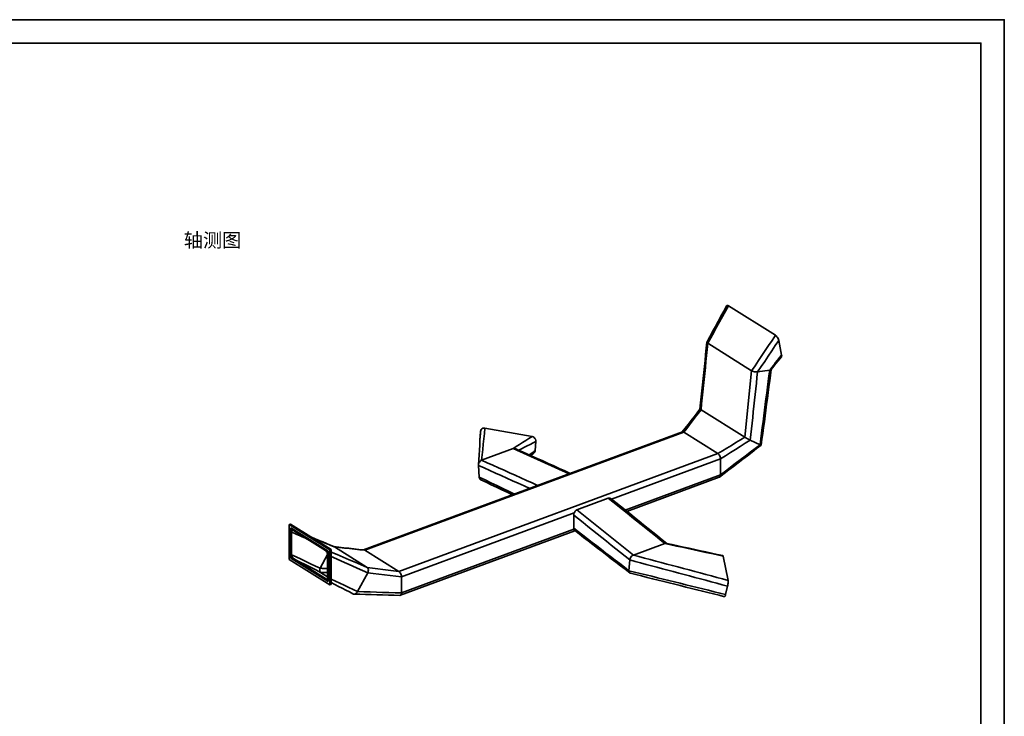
# Model space of a CAD drawing. Header units: millimetres. Extents: x 0 to 420, y 0 to 297.
# Tile 9 of 9: x 210 to 420, y 148 to 297. Entities that reach past the tile are written whole.
import ezdxf
from ezdxf.enums import TextEntityAlignment as Align

# ---------------------------------------------------------------- set-up
doc = ezdxf.new("R2010")
doc.units = ezdxf.units.MM
for name, color, linetype, lineweight, true_color in [('FRAME', 7, 'Continuous', 35, 0x3c3c3c), ('OUTLINE', 7, 'Continuous', 35, 0x141414), ('TEXT', 7, 'Continuous', 18, 0x141414)]:
    doc.layers.add(name, color=color, linetype=linetype, lineweight=lineweight, true_color=true_color)
doc.styles.add('ZH', font='simsun.ttc')

msp = doc.modelspace()

# ---------------------------------------------------------------- linework, layer by layer
at = {"layer": 'FRAME'}
for points in [[(0, 0), (420, 0), (420, 297), (0, 297)], [(5, 5), (415, 5), (415, 292), (5, 292)]]:
    msp.add_lwpolyline(points, close=True, dxfattribs=at)
at = {"layer": 'OUTLINE'}
for points in [[(356.59, 228.3), (357.18, 229.4), (357.78, 230.5), (358.37, 231.59), (358.97, 232.69), (359.56, 233.79), (360.16, 234.89), (360.75, 235.98)], [(356.76, 228.01), (357.39, 229.15), (358.02, 230.29), (358.64, 231.43), (359.27, 232.58), (359.89, 233.72), (360.52, 234.86), (361.15, 236)], [(360.75, 235.98), (360.8, 236.04), (360.87, 236.08), (360.94, 236.08), (361.01, 236.07), (361.08, 236.04), (361.15, 236)], [(361.15, 236), (371.19, 229.72)], [(366.11, 222.16), (366.84, 223.24), (367.57, 224.32), (368.29, 225.4), (369.02, 226.48), (369.74, 227.56), (370.47, 228.64), (371.19, 229.72)], [(371.19, 229.72), (371.37, 229.58), (371.51, 229.42), (371.64, 229.24), (371.75, 229.05), (371.84, 228.85), (371.9, 228.64)], [(355.09, 214), (355.23, 215.3), (355.36, 216.59), (355.5, 217.89), (355.63, 219.19), (355.77, 220.48), (355.9, 221.78), (356.04, 223.07), (356.17, 224.37), (356.3, 225.66), (356.44, 226.96), (356.57, 228.26)], [(355.32, 213.83), (355.45, 215.12), (355.58, 216.41), (355.71, 217.7), (355.84, 218.99), (355.98, 220.28), (356.11, 221.56), (356.24, 222.85), (356.37, 224.14), (356.5, 225.43), (356.63, 226.72), (356.76, 228.01)], [(356.59, 228.3), (356.58, 228.3), (356.58, 228.29), (356.58, 228.28), (356.58, 228.27), (356.57, 228.26), (356.57, 228.26)], [(356.57, 228.26), (356.58, 228.2), (356.6, 228.15), (356.64, 228.11), (356.68, 228.07), (356.72, 228.04), (356.76, 228.01)], [(356.76, 228.01), (366.11, 222.16)], [(367.38, 221.91), (368.14, 223.04), (368.89, 224.16), (369.64, 225.28), (370.39, 226.4), (371.14, 227.52), (371.9, 228.64)], [(371.9, 228.64), (372.5, 225.52)], [(369.96, 222.3), (370.39, 222.83), (370.81, 223.37), (371.23, 223.91), (371.65, 224.44), (372.08, 224.98), (372.5, 225.52)], [(370.28, 222.43), (370.64, 222.88), (371, 223.33), (371.37, 223.78), (371.73, 224.22), (372.09, 224.67), (372.46, 225.12)], [(372.5, 225.52), (372.51, 225.45), (372.52, 225.38), (372.52, 225.31), (372.51, 225.24), (372.49, 225.18), (372.46, 225.12)], [(364.67, 207.99), (366.11, 222.16)], [(365.81, 207.37), (365.94, 208.58), (366.07, 209.8), (366.2, 211.01), (366.33, 212.22), (366.46, 213.43), (366.6, 214.64), (366.73, 215.86), (366.86, 217.07), (366.99, 218.28), (367.12, 219.49), (367.25, 220.7), (367.38, 221.91)], [(366.11, 222.16), (366.31, 222.06), (366.52, 221.99), (366.73, 221.94), (366.95, 221.91), (367.17, 221.9), (367.38, 221.91)], [(367.38, 221.91), (369.96, 222.3)], [(367.91, 206.4), (368.07, 207.63), (368.23, 208.85), (368.39, 210.07), (368.54, 211.3), (368.7, 212.52), (368.86, 213.74), (369.02, 214.96), (369.17, 216.19), (369.33, 217.41), (369.49, 218.63), (369.65, 219.85), (369.81, 221.08), (369.96, 222.3)], [(368.16, 206.32), (368.32, 207.56), (368.49, 208.8), (368.65, 210.04), (368.82, 211.29), (368.98, 212.53), (369.15, 213.77), (369.31, 215.01), (369.48, 216.25), (369.64, 217.5), (369.81, 218.74), (369.97, 219.98), (370.14, 221.22), (370.3, 222.46)], [(369.96, 222.3), (370.02, 222.31), (370.08, 222.32), (370.13, 222.34), (370.19, 222.36), (370.24, 222.39), (370.28, 222.43)], [(351.26, 209.11), (351.9, 209.92), (352.54, 210.74), (353.18, 211.55), (353.82, 212.37), (354.46, 213.19), (355.09, 214)], [(351.65, 209.08), (352.26, 209.87), (352.87, 210.66), (353.48, 211.46), (354.1, 212.25), (354.71, 213.04), (355.32, 213.83)], [(355.09, 214), (355.09, 214), (355.09, 214), (355.09, 214), (355.09, 214), (355.09, 214), (355.09, 214)], [(355.09, 214), (355.12, 213.97), (355.16, 213.94), (355.2, 213.91), (355.24, 213.89), (355.28, 213.86), (355.32, 213.83)], [(355.32, 213.83), (364.67, 207.99)], [(283.36, 183.98), (351.33, 209.13)], [(283.62, 183.9), (351.65, 209.08)], [(307.85, 202.13), (307.92, 203.17), (307.98, 204.21), (308.05, 205.25), (308.11, 206.29), (308.17, 207.34), (308.24, 208.38)], [(308.29, 209.21), (308.14, 207.25)], [(308.24, 208.38), (308.24, 208.41), (308.24, 208.44), (308.24, 208.47), (308.24, 208.5), (308.25, 208.53), (308.25, 208.57)], [(308.25, 208.57), (308.25, 208.67), (308.26, 208.78), (308.27, 208.89), (308.27, 208.99), (308.28, 209.1), (308.29, 209.21)], [(309.21, 209.92), (308.99, 209.93), (308.78, 209.89), (308.58, 209.78), (308.43, 209.62), (308.33, 209.42), (308.29, 209.21)], [(308.52, 203.1), (308.64, 204.24), (308.75, 205.38), (308.87, 206.51), (308.98, 207.65), (309.1, 208.79), (309.21, 209.92)], [(309.21, 209.92), (319.29, 208.12)], [(315.23, 205.58), (315.91, 206.01), (316.59, 206.43), (317.26, 206.85), (317.94, 207.27), (318.61, 207.7), (319.29, 208.12)], [(320.08, 207.09), (320.07, 207.33), (320, 207.55), (319.88, 207.75), (319.71, 207.92), (319.51, 208.05), (319.29, 208.12)], [(351.33, 209.13), (351.38, 209.15), (351.44, 209.15), (351.5, 209.14), (351.55, 209.13), (351.6, 209.1), (351.65, 209.08)], [(351.65, 209.08), (358.91, 204.54)], [(358.91, 204.54), (359.87, 205.11), (360.83, 205.69), (361.79, 206.26), (362.75, 206.84), (363.71, 207.41), (364.67, 207.99)], [(364.67, 207.99), (364.85, 207.88), (365.04, 207.77), (365.23, 207.66), (365.42, 207.56), (365.61, 207.46), (365.81, 207.37)], [(308.13, 206.57), (308.13, 206.68), (308.13, 206.8), (308.13, 206.91), (308.13, 207.02), (308.14, 207.14), (308.14, 207.25)], [(308.14, 207.25), (308.14, 207.24), (308.14, 207.23), (308.14, 207.22), (308.13, 207.21), (308.13, 207.2), (308.13, 207.19)], [(308.13, 206.55), (308.13, 206.66), (308.13, 206.76), (308.13, 206.87), (308.13, 206.98), (308.13, 207.09), (308.13, 207.19)], [(316.44, 205.24), (317.05, 205.55), (317.65, 205.86), (318.26, 206.17), (318.87, 206.47), (319.48, 206.78), (320.08, 207.09)], [(320.08, 207.09), (319.93, 205.13)], [(359.29, 199.51), (360.28, 200.26), (361.26, 201.02), (362.25, 201.78), (363.23, 202.53), (364.22, 203.29), (365.2, 204.05), (366.19, 204.8), (367.17, 205.56), (368.16, 206.32)], [(359.46, 203.39), (360.52, 204.05), (361.58, 204.72), (362.64, 205.38), (363.69, 206.04), (364.75, 206.71), (365.81, 207.37)], [(359.46, 199.98), (360.52, 200.78), (361.58, 201.58), (362.63, 202.39), (363.69, 203.19), (364.74, 203.99), (365.8, 204.8), (366.86, 205.6), (367.91, 206.4)], [(365.81, 207.37), (367.91, 206.4)], [(367.91, 206.4), (367.95, 206.39), (367.99, 206.37), (368.03, 206.35), (368.07, 206.34), (368.11, 206.32), (368.16, 206.32)], [(368.16, 206.32), (368.16, 206.32), (368.16, 206.32), (368.16, 206.32), (368.16, 206.32), (368.16, 206.32), (368.16, 206.32)], [(290.87, 179.36), (358.91, 204.54)], [(308.52, 203.1), (315.23, 205.58)], [(315.68, 205.58), (315.6, 205.61), (315.53, 205.62), (315.46, 205.63), (315.38, 205.62), (315.31, 205.61), (315.23, 205.58)], [(327.18, 200.2), (315.23, 205.58)], [(315.68, 205.58), (316.85, 205.05), (318.03, 204.52), (319.2, 203.99), (320.37, 203.46), (321.55, 202.93), (322.72, 202.4), (323.9, 201.87), (325.07, 201.35), (326.25, 200.82), (327.42, 200.29)], [(318.65, 204.24), (318.86, 204.39), (319.08, 204.54), (319.29, 204.69), (319.51, 204.84), (319.72, 204.99), (319.93, 205.13)], [(319, 204.08), (319.1, 204.16), (319.21, 204.24), (319.31, 204.32), (319.42, 204.4), (319.52, 204.48), (319.63, 204.56)], [(319.63, 204.56), (319.71, 204.63), (319.78, 204.72), (319.84, 204.81), (319.89, 204.91), (319.92, 205.02), (319.93, 205.13)], [(358.91, 204.54), (359.07, 204.4), (359.21, 204.22), (359.31, 204.03), (359.39, 203.82), (359.44, 203.61), (359.46, 203.39)], [(308.52, 203.1), (308.34, 203.01), (308.18, 202.87), (308.05, 202.71), (307.95, 202.53), (307.88, 202.33), (307.85, 202.13)], [(307.85, 202.13), (307.85, 202.11), (307.85, 202.08), (307.85, 202.06), (307.85, 202.04), (307.85, 202.02), (307.85, 202)], [(307.85, 202), (308.02, 199.5)], [(318.77, 197.08), (317.56, 197.63), (316.34, 198.18), (315.13, 198.72), (313.92, 199.27), (312.7, 199.81), (311.49, 200.36), (310.28, 200.91), (309.06, 201.45), (307.85, 202)], [(320.47, 197.71), (319.28, 198.25), (318.08, 198.79), (316.89, 199.33), (315.69, 199.87), (314.5, 200.41), (313.3, 200.95), (312.11, 201.48), (310.91, 202.02), (309.72, 202.56), (308.52, 203.1)], [(336.24, 194.79), (359.46, 203.39)], [(359.46, 203.39), (359.46, 199.98)], [(339.16, 192.46), (359.46, 199.98)], [(359.29, 199.51), (359.28, 199.5), (359.27, 199.49), (359.26, 199.48), (359.25, 199.48), (359.24, 199.47), (359.22, 199.47)], [(359.46, 199.98), (359.46, 199.89), (359.45, 199.8), (359.43, 199.72), (359.4, 199.64), (359.35, 199.57), (359.29, 199.51)], [(308.02, 199.5), (308.03, 199.39), (308.06, 199.28), (308.11, 199.18), (308.17, 199.08), (308.25, 199), (308.35, 198.94)], [(315.53, 195.88), (314.28, 196.49), (313.03, 197.09), (311.77, 197.69), (310.52, 198.29), (309.27, 198.9), (308.02, 199.5)], [(308.35, 198.94), (309.47, 198.4), (310.59, 197.87), (311.71, 197.33), (312.83, 196.79), (313.94, 196.25), (315.06, 195.71)], [(339.52, 192.17), (359.22, 199.47)], [(328.82, 192.51), (335.54, 195)], [(335.54, 195), (335.64, 195.02), (335.74, 195.03), (335.85, 195.02), (335.95, 194.99), (336.04, 194.95), (336.13, 194.89)], [(335.54, 195), (336.54, 194.19), (337.55, 193.39), (338.55, 192.58), (339.56, 191.78), (340.57, 190.97), (341.57, 190.17), (342.58, 189.36), (343.58, 188.56), (344.59, 187.75), (345.6, 186.95), (346.6, 186.14), (347.61, 185.34)], [(348.05, 185.35), (347.05, 186.15), (346.06, 186.94), (345.07, 187.74), (344.07, 188.53), (343.08, 189.33), (342.09, 190.12), (341.09, 190.92), (340.1, 191.71), (339.11, 192.5), (338.11, 193.3), (337.12, 194.09), (336.13, 194.89)], [(291.43, 178.21), (328.28, 191.85)], [(328.17, 191.38), (328.17, 191.46), (328.18, 191.54), (328.2, 191.62), (328.22, 191.7), (328.25, 191.77), (328.28, 191.85)], [(328.17, 188.6), (328.17, 189.06), (328.17, 189.52), (328.17, 189.99), (328.17, 190.45), (328.17, 190.92), (328.17, 191.38)], [(328.17, 191.38), (329.16, 190.59), (330.16, 189.79), (331.16, 188.99), (332.15, 188.2), (333.15, 187.4), (334.14, 186.6), (335.14, 185.81), (336.13, 185.01), (337.13, 184.21), (338.12, 183.42), (339.12, 182.62), (340.11, 181.82)], [(328.28, 191.85), (328.34, 191.98), (328.41, 192.11), (328.49, 192.23), (328.58, 192.35), (328.69, 192.44), (328.82, 192.51)], [(328.82, 192.51), (340.9, 182.85)], [(267.5, 189.37), (267.77, 189.47)], [(276.15, 183.96), (267.5, 189.37)], [(267.5, 181.94), (267.5, 189.37)], [(276.42, 184.06), (267.77, 189.47)], [(267.85, 182.23), (267.85, 188.65)], [(267.85, 188.65), (275.8, 183.67)], [(267.85, 187.84), (267.86, 187.98), (267.89, 188.12), (267.95, 188.25), (268.06, 188.34), (268.19, 188.37), (268.33, 188.34)], [(267.85, 187.84), (267.85, 183.03)], [(267.99, 187.76), (268, 187.86), (268.02, 187.97), (268.07, 188.06), (268.15, 188.13), (268.25, 188.15), (268.35, 188.13)], [(267.99, 187.76), (267.99, 182.94)], [(267.99, 187.76), (268.55, 187.51), (269.11, 187.26), (269.67, 187.01), (270.23, 186.76), (270.78, 186.51), (271.34, 186.26)], [(268.12, 188.36), (268.12, 188.48)], [(268.33, 188.34), (268.34, 188.33), (268.36, 188.33), (268.37, 188.32), (268.38, 188.31), (268.39, 188.31), (268.41, 188.3)], [(268.33, 188.34), (268.34, 188.34), (268.34, 188.33), (268.35, 188.33), (268.36, 188.33), (268.36, 188.33), (268.37, 188.32)], [(268.35, 188.13), (268.36, 188.12), (268.37, 188.12), (268.38, 188.11), (268.39, 188.11), (268.4, 188.1), (268.41, 188.1)], [(268.41, 188.3), (275.25, 184.02)], [(268.41, 188.1), (275.25, 183.82)], [(291.19, 174.29), (328.43, 188.07)], [(291.43, 174.8), (328.19, 188.4)], [(328.19, 188.4), (328.19, 188.44), (328.18, 188.47), (328.17, 188.5), (328.17, 188.53), (328.17, 188.56), (328.17, 188.6)], [(328.17, 188.6), (329.15, 187.84), (330.13, 187.08), (331.11, 186.33), (332.1, 185.57), (333.08, 184.82), (334.06, 184.06), (335.04, 183.31), (336.02, 182.55), (337, 181.8), (337.98, 181.04), (338.97, 180.29), (339.95, 179.53)], [(328.32, 188.16), (328.28, 188.19), (328.26, 188.23), (328.24, 188.27), (328.22, 188.31), (328.2, 188.36), (328.19, 188.4)], [(340.12, 179.07), (339.13, 179.83), (338.15, 180.59), (337.17, 181.34), (336.18, 182.1), (335.2, 182.86), (334.22, 183.61), (333.23, 184.37), (332.25, 185.13), (331.27, 185.88), (330.28, 186.64), (329.3, 187.4), (328.32, 188.16)], [(272.2, 186.7), (273.01, 186.36), (273.82, 186.01), (274.63, 185.67), (275.43, 185.33), (276.24, 184.99), (277.05, 184.64)], [(272.24, 186.68), (273.05, 186.33), (273.86, 185.99), (274.68, 185.64), (275.49, 185.3), (276.3, 184.95), (277.12, 184.61)], [(347.61, 185.34), (340.9, 182.85)], [(347.61, 185.34), (347.66, 185.36), (347.72, 185.37), (347.78, 185.38), (347.84, 185.38), (347.89, 185.38), (347.95, 185.37)], [(347.61, 185.34), (348.85, 185.07), (350.09, 184.8), (351.34, 184.53), (352.58, 184.26), (353.82, 183.99), (355.07, 183.72), (356.31, 183.44), (357.55, 183.17), (358.8, 182.9), (360.04, 182.63)], [(347.95, 185.37), (349.15, 185.11), (350.36, 184.85), (351.56, 184.58), (352.76, 184.32), (353.97, 184.06), (355.17, 183.8), (356.37, 183.53), (357.58, 183.27), (358.78, 183.01), (359.98, 182.75)], [(268.41, 181.88), (268.24, 182.02), (268.1, 182.19), (268, 182.39), (267.92, 182.59), (267.87, 182.81), (267.85, 183.03)], [(268.41, 182.08), (268.28, 182.18), (268.18, 182.32), (268.1, 182.46), (268.04, 182.62), (268, 182.78), (267.99, 182.94)], [(267.99, 182.94), (269, 182.46), (270.02, 181.98), (271.04, 181.5), (272.05, 181.01), (273.07, 180.53), (274.09, 180.05)], [(275.66, 182.96), (274.09, 180.05)], [(275.25, 184.02), (275.41, 183.88), (275.55, 183.7), (275.65, 183.51), (275.73, 183.3), (275.78, 183.09), (275.8, 182.87)], [(275.25, 183.82), (275.37, 183.71), (275.47, 183.58), (275.55, 183.44), (275.61, 183.28), (275.65, 183.12), (275.66, 182.96)], [(275.66, 182.96), (275.66, 178.14)], [(275.8, 177.25), (275.8, 183.67)], [(275.8, 182.87), (275.8, 178.05)], [(276.15, 183.96), (276.42, 184.06)], [(276.15, 176.53), (276.15, 183.96)], [(276.42, 176.63), (276.42, 184.06)], [(276.42, 183.52), (277.7, 182.97), (278.98, 182.43), (280.26, 181.88), (281.54, 181.34), (282.82, 180.79), (284.1, 180.24)], [(276.99, 184.67), (278.06, 184.55), (279.13, 184.44), (280.21, 184.32), (281.28, 184.21), (282.36, 184.09), (283.43, 183.97)], [(277.12, 184.61), (277.11, 184.61), (277.1, 184.62), (277.09, 184.63), (277.07, 184.63), (277.06, 184.64), (277.05, 184.64)], [(277.12, 184.61), (284.1, 180.24)], [(277.12, 184.61), (278.2, 184.49), (279.28, 184.37), (280.37, 184.26), (281.45, 184.14), (282.53, 184.02), (283.62, 183.9)], [(283.43, 183.97), (283.46, 183.97), (283.5, 183.96), (283.53, 183.95), (283.56, 183.93), (283.59, 183.92), (283.62, 183.9)], [(283.62, 183.9), (290.87, 179.36)], [(340.11, 181.82), (340.16, 182.04), (340.25, 182.25), (340.37, 182.44), (340.52, 182.61), (340.69, 182.75), (340.9, 182.85)], [(340.9, 182.85), (342.08, 182.54), (343.27, 182.22), (344.46, 181.91), (345.65, 181.59), (346.83, 181.27), (348.02, 180.96), (349.21, 180.64), (350.4, 180.33), (351.58, 180.01), (352.77, 179.69), (353.96, 179.38), (355.15, 179.06), (356.33, 178.75), (357.52, 178.43), (358.71, 178.11), (359.9, 177.8), (361.08, 177.48)], [(360.04, 182.63), (360.04, 182.65), (360.03, 182.68), (360.02, 182.7), (360.01, 182.72), (360, 182.73), (359.98, 182.75)], [(276.15, 176.53), (267.5, 181.94)], [(267.85, 182.23), (268.04, 182.3)], [(267.85, 182.23), (275.8, 177.25)], [(268.21, 182.27), (275.44, 177.75)], [(268.41, 182.08), (275.25, 177.8)], [(268.41, 181.88), (275.25, 177.6)], [(268.97, 181.8), (269.84, 181.36), (270.71, 180.93), (271.58, 180.49), (272.44, 180.06), (273.31, 179.62), (274.18, 179.19)], [(276.42, 182.59), (277.54, 182.09), (278.65, 181.59), (279.76, 181.09), (280.88, 180.59), (281.99, 180.09), (283.1, 179.59), (284.22, 179.09)], [(340.11, 181.82), (339.95, 179.53)], [(340.11, 181.82), (341.27, 181.51), (342.43, 181.2), (343.59, 180.89), (344.75, 180.58), (345.91, 180.27), (347.07, 179.96), (348.23, 179.66), (349.39, 179.35), (350.55, 179.04), (351.71, 178.73), (352.87, 178.42), (354.03, 178.11), (355.19, 177.8), (356.35, 177.49), (357.51, 177.18), (358.67, 176.87), (359.82, 176.56), (360.98, 176.25)], [(360.04, 182.63), (361.08, 177.48)], [(274.09, 180.05), (274.02, 179.91), (273.98, 179.75), (273.98, 179.59), (274, 179.44), (274.07, 179.3), (274.18, 179.19)], [(274.09, 180.05), (274.35, 180.05), (274.61, 180.04), (274.88, 180.04), (275.14, 180.04), (275.4, 180.04), (275.66, 180.03)], [(274.18, 179.19), (275.66, 178.26)], [(274.18, 179.19), (274.43, 179.18), (274.67, 179.18), (274.92, 179.18), (275.17, 179.18), (275.42, 179.17), (275.66, 179.17)], [(284.22, 179.09), (282.04, 175.08)], [(284.22, 179.09), (284.3, 179.29), (284.35, 179.49), (284.37, 179.7), (284.33, 179.91), (284.25, 180.1), (284.1, 180.24)], [(284.1, 180.24), (285.23, 180.1), (286.36, 179.95), (287.48, 179.8), (288.61, 179.66), (289.74, 179.51), (290.87, 179.36)], [(284.22, 179.09), (285.42, 178.95), (286.62, 178.8), (287.83, 178.65), (289.03, 178.51), (290.23, 178.36), (291.43, 178.21)], [(290.87, 179.36), (291.04, 179.22), (291.18, 179.05), (291.28, 178.85), (291.36, 178.65), (291.41, 178.43), (291.43, 178.21)], [(340.12, 179.07), (340.05, 179.13), (340.01, 179.2), (339.97, 179.28), (339.95, 179.36), (339.95, 179.45), (339.95, 179.53)], [(339.95, 179.53), (341.16, 179.23), (342.37, 178.93), (343.59, 178.64), (344.8, 178.34), (346.01, 178.04), (347.22, 177.74), (348.43, 177.44), (349.65, 177.15), (350.86, 176.85), (352.07, 176.55), (353.28, 176.25), (354.5, 175.95), (355.71, 175.66), (356.92, 175.36), (358.13, 175.06), (359.35, 174.76), (360.56, 174.46)], [(340.26, 179), (340.24, 179.01), (340.21, 179.02), (340.19, 179.03), (340.16, 179.04), (340.14, 179.06), (340.12, 179.07)], [(340.26, 179), (341.44, 178.71), (342.62, 178.41), (343.81, 178.12), (344.99, 177.83), (346.17, 177.53), (347.35, 177.24), (348.53, 176.94), (349.71, 176.65), (350.89, 176.35), (352.07, 176.06), (353.25, 175.76), (354.44, 175.47), (355.62, 175.17), (356.8, 174.88), (357.98, 174.59), (359.16, 174.29), (360.34, 174)], [(275.28, 177.78), (275.27, 177.78), (275.27, 177.79), (275.26, 177.79), (275.26, 177.79), (275.25, 177.8), (275.25, 177.8)], [(275.29, 177.58), (275.28, 177.58), (275.27, 177.58), (275.27, 177.59), (275.26, 177.59), (275.25, 177.6), (275.25, 177.6)], [(275.66, 178.14), (275.66, 178.03), (275.63, 177.93), (275.58, 177.83), (275.49, 177.76), (275.38, 177.75), (275.28, 177.78)], [(275.8, 178.05), (275.79, 177.91), (275.76, 177.77), (275.69, 177.64), (275.57, 177.55), (275.43, 177.53), (275.29, 177.58)], [(276.15, 176.53), (276.42, 176.63)], [(276.42, 177.76), (277.36, 177.31), (278.3, 176.86), (279.23, 176.42), (280.17, 175.97), (281.1, 175.52), (282.04, 175.08)], [(276.42, 176.99), (277.2, 176.59), (277.98, 176.2), (278.75, 175.8), (279.53, 175.4), (280.31, 175), (281.08, 174.6)], [(291.43, 178.21), (291.43, 174.8)], [(360.98, 176.25), (361.03, 176.45), (361.06, 176.66), (361.08, 176.86), (361.1, 177.07), (361.1, 177.28), (361.08, 177.48)], [(281.05, 174.62), (281.05, 174.62), (281.06, 174.62), (281.06, 174.61), (281.07, 174.61), (281.08, 174.61), (281.08, 174.6)], [(281.08, 174.6), (281.12, 174.59), (281.15, 174.57), (281.18, 174.56), (281.22, 174.56), (281.26, 174.55), (281.29, 174.55)], [(281.29, 174.55), (281.45, 174.57), (281.6, 174.62), (281.73, 174.71), (281.85, 174.82), (281.96, 174.94), (282.04, 175.08)], [(281.29, 174.55), (282.52, 174.52), (283.74, 174.48), (284.97, 174.45), (286.19, 174.41), (287.41, 174.38), (288.64, 174.34), (289.86, 174.31), (291.09, 174.27)], [(282.04, 175.08), (283.38, 175.04), (284.72, 175), (286.07, 174.96), (287.41, 174.92), (288.75, 174.88), (290.09, 174.84), (291.43, 174.8)], [(291.43, 174.8), (291.43, 174.7), (291.41, 174.6), (291.39, 174.51), (291.34, 174.42), (291.28, 174.34), (291.19, 174.29)], [(360.34, 174), (360.41, 174.04), (360.45, 174.12), (360.48, 174.21), (360.51, 174.29), (360.54, 174.38), (360.56, 174.46)], [(360.98, 176.25), (360.56, 174.46)], [(291.19, 174.29), (291.18, 174.29), (291.16, 174.28), (291.14, 174.28), (291.12, 174.28), (291.11, 174.27), (291.09, 174.27)]]:
    msp.add_lwpolyline(points, dxfattribs=at)

# ---------------------------------------------------------------- texts
at = {"layer": 'TEXT', "style": 'ZH'}
msp.add_text('轴测图', height=3, dxfattribs=at).set_placement((245, 250), align=Align.MIDDLE_LEFT)

doc.saveas('drawing.dxf')
